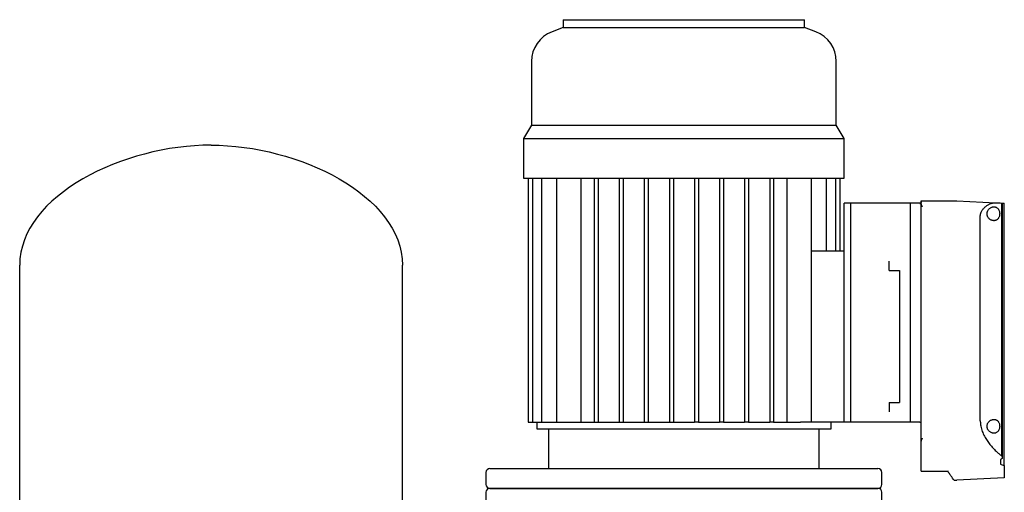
# Model space of a CAD drawing. Header units: millimetres. Extents: x 15 to 1828, y 14 to 965.
# Tile 2 of 7: x 15 to 761, y 607 to 965. Entities that reach past the tile are written whole.
import ezdxf

# ---------------------------------------------------------------- set-up
doc = ezdxf.new("R2010")
doc.units = ezdxf.units.MM

msp = doc.modelspace()

# ---------------------------------------------------------------- linework, layer by layer
at = {"color": 7, "linetype": 'Continuous', "lineweight": 25}
for p, q in [((426.76, 965.08), (426.76, 959.08)), ((426.76, 965.08), (518.26, 965.08)), ((518.26, 965.08), (609.76, 965.08)), ((609.76, 959.08), (609.76, 965.08)), ((426.76, 959.08), (418.34, 955.92)), ((426.76, 959.08), (518.26, 959.08)), ((518.26, 959.08), (609.76, 959.08)), ((618.19, 955.92), (609.76, 959.08)), ((402.76, 933.45), (402.76, 885.08)), ((633.76, 885.08), (633.76, 933.45)), ((402.76, 885.08), (396.76, 875.08)), ((402.76, 885.08), (518.26, 885.08)), ((518.26, 885.08), (633.76, 885.08)), ((639.76, 875.08), (633.76, 885.08)), ((396.76, 875.08), (396.76, 845.08)), ((396.76, 875.08), (518.26, 875.08)), ((518.26, 875.08), (639.76, 875.08)), ((639.76, 845.08), (639.76, 875.08)), ((396.76, 845.08), (518.26, 845.08)), ((400.17, 845.08), (400.17, 660.08)), ((403.47, 845.08), (403.47, 660.08)), ((410.39, 845.08), (410.39, 660.08)), ((421.76, 845.08), (421.76, 660.08)), ((440.24, 845.08), (440.24, 660.08)), ((450.26, 845.08), (450.26, 660.08)), ((453.26, 845.08), (453.26, 660.08)), ((469.26, 845.08), (469.26, 660.08)), ((472.26, 845.08), (472.26, 660.08)), ((488.26, 845.08), (488.26, 660.08)), ((491.26, 845.08), (491.26, 660.08)), ((507.26, 845.08), (507.26, 660.08)), ((510.26, 845.08), (510.26, 660.08)), ((518.26, 845.08), (639.76, 845.08)), ((526.26, 845.08), (526.26, 660.08)), ((529.26, 845.08), (529.26, 660.08)), ((545.26, 845.08), (545.26, 660.08)), ((548.26, 845.08), (548.26, 660.08)), ((564.26, 845.08), (564.26, 660.08)), ((567.26, 845.08), (567.26, 660.08)), ((583.26, 845.08), (583.26, 660.08)), ((586.26, 845.08), (586.26, 660.08)), ((596.29, 845.08), (596.29, 660.08)), ((614.76, 845.08), (614.76, 660.08)), ((626.14, 845.08), (626.14, 790.08)), ((633.06, 845.08), (633.06, 790.08)), ((636.36, 845.08), (636.36, 790.08)), ((639.76, 660.08), (639.76, 826.08)), ((644.76, 826.08), (639.76, 826.08)), ((644.76, 660.08), (644.76, 826.08)), ((690.06, 826.08), (644.76, 826.08)), ((690.06, 660.08), (690.06, 826.08)), ((698.06, 826.08), (690.06, 826.08)), ((698.06, 827.91), (725.13, 827.96)), ((698.06, 827.08), (698.06, 827.91)), ((698.06, 825.97), (698.06, 826.08)), ((698.06, 824.97), (698.06, 825.23)), ((698.06, 645.84), (698.06, 824.97)), ((725.19, 827.96), (754.54, 826.42)), ((758.83, 826.2), (758.83, 634.82)), ((758.83, 826.2), (759.52, 826.16)), ((759.52, 826.16), (759.52, 634.08)), ((759.52, 826.16), (761.06, 826.08)), ((761.06, 627.3), (761.06, 826.08)), ((742.87, 661.34), (742.87, 816.08)), ((614.76, 790.08), (639.76, 790.08)), ((14.91, 544.08), (14.91, 779.08)), ((304.91, 544.08), (304.91, 779.08)), ((673.76, 775.08), (673.76, 782.08)), ((673.76, 775.08), (681.76, 775.08)), ((681.76, 775.08), (681.76, 675.08)), ((673.76, 675.08), (681.76, 675.08)), ((673.76, 675.08), (673.76, 668.08)), ((400.17, 660.08), (403.47, 660.08)), ((403.47, 660.08), (410.39, 660.08)), ((406.76, 660.08), (406.76, 655.08)), ((410.39, 660.08), (418.11, 660.08)), ((418.11, 660.08), (421.76, 660.08)), ((421.76, 660.08), (429.9, 660.08)), ((429.9, 660.08), (450.26, 660.08)), ((450.26, 660.08), (453.26, 660.08)), ((453.26, 660.08), (469.26, 660.08)), ((469.26, 660.08), (472.26, 660.08)), ((472.26, 660.08), (488.26, 660.08)), ((488.26, 660.08), (491.26, 660.08)), ((491.26, 660.08), (507.26, 660.08)), ((507.26, 660.08), (510.26, 660.08)), ((510.26, 660.08), (518.26, 660.08)), ((518.26, 660.08), (526.26, 660.08)), ((529.26, 660.08), (526.26, 660.08)), ((529.26, 660.08), (545.26, 660.08)), ((548.26, 660.08), (545.26, 660.08)), ((548.26, 660.08), (564.26, 660.08)), ((567.26, 660.08), (564.26, 660.08)), ((567.26, 660.08), (583.26, 660.08)), ((586.26, 660.08), (583.26, 660.08)), ((586.26, 660.08), (606.63, 660.08)), ((614.76, 660.08), (606.63, 660.08)), ((639.76, 660.08), (614.76, 660.08)), ((629.76, 655.08), (629.76, 660.08)), ((644.76, 660.08), (639.76, 660.08)), ((690.06, 660.08), (644.76, 660.08)), ((697.06, 660.08), (690.06, 660.08)), ((406.76, 655.08), (518.26, 655.08)), ((415.76, 655.08), (415.76, 625.08)), ((518.26, 655.08), (629.76, 655.08)), ((620.76, 625.08), (620.76, 655.08)), ((698.06, 634.91), (698.06, 645.84)), ((698.06, 623.16), (698.06, 634.91)), ((758.06, 631.66), (758.06, 628.42)), ((759.52, 634.08), (759.52, 632.6)), ((761.06, 627.3), (761.06, 618.08)), ((368.26, 622.08), (368.26, 613.08)), ((371.26, 625.08), (518.26, 625.08)), ((518.26, 625.08), (665.26, 625.08)), ((668.26, 613.08), (668.26, 622.08)), ((697.94, 623.1), (718.39, 623.06)), ((718.39, 623.06), (718.69, 623.12)), ((723.58, 616.2), (725.13, 616.2)), ((761.06, 618.08), (725.19, 616.2)), ((368.26, 607.08), (368.26, 600.08)), ((518.26, 610.08), (371.26, 610.08)), ((371.26, 610.08), (665.26, 610.08)), ((665.26, 610.08), (518.26, 610.08)), ((668.26, 600.08), (668.26, 607.08))]:
    msp.add_line(p, q, dxfattribs=at)
at = {"color": 7, "linetype": 'Continuous', "lineweight": 25, "flags": 128}
msp.add_lwpolyline([(697.06, 825.97), (697.62, 825.97), (698.06, 825.97)], dxfattribs=at)
at = {"color": 7, "linetype": 'Continuous', "lineweight": 25}
for centre, radius, start, end in [((426.76, 933.45), 24, 110.55605, 180), ((609.76, 933.45), 24, 0, 69.44395), ((725.13, 826.96), 1, 87, 90.1), ((371.26, 622.08), 3, 90, 180), ((665.26, 622.08), 3, 360, 90), ((371.26, 613.08), 3, 180, 270), ((665.26, 613.08), 3, 270, 0), ((723.58, 617.2), 1, 215.50392, 269.9), ((725.13, 617.2), 1, 269.9, 273), ((371.26, 607.08), 3, 90, 180), ((665.26, 607.08), 3, 0, 90)]:
    msp.add_arc(centre, radius, start, end, dxfattribs=at)
for points in [[(159.91, 870.08), (94.4, 870.08), (14.91, 832.22), (14.91, 779.08)], [(159.91, 870.08), (225.42, 870.08), (304.91, 832.22), (304.91, 779.08)], [(754.54, 826.42), (756.06, 826.34), (757.49, 826.27), (758.83, 826.2)], [(757.1, 636.26), (757.69, 635.78), (758.27, 635.3), (758.83, 634.82)], [(758.83, 634.82), (759.06, 634.57), (759.29, 634.33), (759.52, 634.08)], [(759.52, 632.6), (759.03, 632.28), (758.55, 631.97), (758.06, 631.66)], [(758.06, 628.42), (759.05, 628.03), (760.05, 627.66), (761.06, 627.3)]]:
    msp.add_open_spline(points, degree=3, dxfattribs=at)
for points, knots in [([(698.06, 827.08), (698.06, 827.05), (698.06, 826.99), (698.05, 826.89), (698.02, 826.8), (697.99, 826.71), (697.95, 826.62), (697.89, 826.51), (697.79, 826.38), (697.65, 826.26), (697.51, 826.18), (697.39, 826.13), (697.28, 826.1), (697.17, 826.08), (697.1, 826.08), (697.06, 826.08)], [0, 0, 0, 0, 0.09473, 0.184561, 0.269643, 0.350152, 0.426298, 0.498326, 0.631992, 0.748617, 0.814174, 0.874219, 0.917797, 0.959226, 1, 1, 1, 1]), ([(697.06, 825.97), (697.09, 825.97), (697.15, 825.97), (697.24, 825.96), (697.32, 825.95), (697.41, 825.93), (697.52, 825.9), (697.67, 825.84), (697.82, 825.74), (697.93, 825.63), (698.01, 825.51), (698.05, 825.37), (698.06, 825.28), (698.06, 825.23)], [0, 0, 0, 0, 0.049939, 0.099382, 0.148872, 0.198948, 0.250132, 0.372681, 0.500013, 0.622659, 0.750115, 0.873467, 1, 1, 1, 1]), ([(698.06, 824.97), (698.06, 824.94), (698.07, 824.88), (698.08, 824.79), (698.11, 824.68), (698.16, 824.56), (698.22, 824.47), (698.25, 824.43)], [0, 0, 0, 0, 0.165958, 0.331959, 0.498952, 0.752233, 1, 1, 1, 1]), ([(698.25, 824.43), (698.26, 824.41), (698.29, 824.37), (698.35, 824.29), (698.41, 824.21), (698.48, 824.12), (698.55, 824.03), (698.63, 823.92), (698.73, 823.81), (698.82, 823.69), (698.88, 823.62), (698.91, 823.59)], [0, 0, 0, 0, 0.083697, 0.175739, 0.276081, 0.384605, 0.501121, 0.611645, 0.750604, 0.914626, 1, 1, 1, 1]), ([(742.87, 816.08), (742.87, 816.16), (742.87, 816.33), (742.88, 816.59), (742.9, 816.84), (742.93, 817.1), (742.97, 817.35), (743.02, 817.6), (743.07, 817.86), (743.14, 818.11), (743.21, 818.37), (743.39, 818.92), (743.75, 819.77), (744.35, 820.81), (745.06, 821.77), (745.81, 822.61), (746.64, 823.38), (747.77, 824.26), (748.96, 825), (750.14, 825.56), (751.06, 825.91), (751.96, 826.17), (752.7, 826.32), (753.27, 826.39), (753.72, 826.42), (754.14, 826.44), (754.41, 826.43), (754.54, 826.42)], [0, 0, 0, 0, 0.012117, 0.024284, 0.036513, 0.048818, 0.06121, 0.073701, 0.086304, 0.099031, 0.111892, 0.124898, 0.184763, 0.250107, 0.309389, 0.375028, 0.433855, 0.500081, 0.624465, 0.68709, 0.749847, 0.81764, 0.875036, 0.908188, 0.940062, 0.970664, 1, 1, 1, 1]), ([(753.22, 812.83), (753.15, 812.83), (753.01, 812.83), (752.8, 812.85), (752.59, 812.87), (752.38, 812.91), (752.17, 812.95), (751.96, 813.01), (751.75, 813.07), (751.33, 813.22), (750.7, 813.52), (749.9, 814.08), (749.16, 814.8), (748.64, 815.58), (748.31, 816.27), (748.12, 816.84), (748, 817.45), (747.96, 818.07), (748, 818.7), (748.12, 819.3), (748.31, 819.88), (748.63, 820.57), (749.16, 821.35), (749.89, 822.07), (750.7, 822.64), (751.39, 822.97), (751.96, 823.16), (752.38, 823.26), (752.8, 823.32), (753.08, 823.33), (753.22, 823.33)], [0, 0, 0, 0, 0.01566, 0.031275, 0.046861, 0.062436, 0.078014, 0.093612, 0.109246, 0.124933, 0.188102, 0.249091, 0.314044, 0.374185, 0.406197, 0.436946, 0.468546, 0.499591, 0.530715, 0.562422, 0.593186, 0.625225, 0.685338, 0.750281, 0.811567, 0.875072, 0.90639, 0.937564, 0.968724, 1, 1, 1, 1]), ([(753.22, 823.33), (753.29, 823.33), (753.43, 823.33), (753.63, 823.31), (753.83, 823.29), (754.02, 823.25), (754.21, 823.21), (754.4, 823.16), (754.59, 823.1), (754.97, 822.95), (755.51, 822.65), (756.06, 822.17), (756.45, 821.7), (756.81, 821.16), (757.18, 820.38), (757.48, 819.28), (757.58, 818.08), (757.48, 816.89), (757.18, 815.79), (756.81, 815), (756.45, 814.46), (756.05, 813.99), (755.5, 813.5), (754.9, 813.18), (754.4, 812.99), (754.02, 812.9), (753.63, 812.84), (753.36, 812.83), (753.22, 812.83)], [0, 0, 0, 0, 0.016024, 0.031896, 0.047633, 0.063252, 0.078771, 0.094205, 0.109575, 0.124897, 0.18867, 0.249769, 0.281384, 0.312251, 0.37479, 0.437377, 0.499809, 0.562264, 0.624905, 0.687643, 0.718675, 0.750472, 0.811615, 0.875443, 0.906051, 0.93692, 0.968191, 1, 1, 1, 1]), ([(698.06, 659.08), (698.06, 659.2), (698.04, 659.32), (697.94, 659.57), (697.87, 659.69), (697.67, 659.88), (697.55, 659.96), (697.31, 660.06), (697.18, 660.08), (697.06, 660.08)], [0, 0, 0, 0, 0.25, 0.25, 0.5, 0.5, 0.75, 0.75, 1, 1, 1, 1]), ([(742.87, 661.34), (742.87, 661.2), (742.87, 660.92), (742.88, 660.5), (742.9, 660.08), (742.93, 659.66), (742.97, 659.25), (743.01, 658.83), (743.06, 658.41), (743.12, 657.99), (743.19, 657.57), (743.37, 656.62), (743.72, 655.13), (744.36, 653.19), (745.14, 651.32), (746, 649.55), (746.97, 647.85), (748.33, 645.71), (749.79, 643.74), (751.29, 641.92), (752.44, 640.64), (753.61, 639.42), (754.58, 638.48), (755.36, 637.76), (755.94, 637.24), (756.52, 636.74), (756.9, 636.42), (757.1, 636.26)], [0, 0, 0, 0, 0.0124, 0.024807, 0.037228, 0.04967, 0.062141, 0.074647, 0.087196, 0.099794, 0.112449, 0.125167, 0.186834, 0.250667, 0.311763, 0.375337, 0.436902, 0.500684, 0.624947, 0.68665, 0.749369, 0.811801, 0.874688, 0.906033, 0.937357, 0.968674, 1, 1, 1, 1]), ([(753.22, 651.83), (753.15, 651.83), (753.01, 651.83), (752.8, 651.85), (752.59, 651.87), (752.38, 651.91), (752.17, 651.95), (751.96, 652.01), (751.75, 652.07), (751.33, 652.22), (750.7, 652.52), (749.9, 653.08), (749.16, 653.8), (748.64, 654.58), (748.31, 655.27), (748.12, 655.84), (748, 656.45), (747.96, 657.07), (748, 657.7), (748.12, 658.3), (748.31, 658.88), (748.63, 659.57), (749.16, 660.35), (749.89, 661.07), (750.7, 661.64), (751.39, 661.97), (751.96, 662.16), (752.38, 662.26), (752.8, 662.32), (753.08, 662.33), (753.22, 662.33)], [0, 0, 0, 0, 0.01566, 0.031275, 0.046861, 0.062436, 0.078014, 0.093612, 0.109246, 0.124933, 0.188102, 0.249091, 0.314044, 0.374185, 0.406197, 0.436946, 0.468546, 0.499591, 0.530715, 0.562422, 0.593186, 0.625225, 0.685338, 0.750281, 0.811567, 0.875072, 0.90639, 0.937564, 0.968724, 1, 1, 1, 1]), ([(753.22, 662.33), (753.29, 662.33), (753.43, 662.33), (753.63, 662.31), (753.83, 662.29), (754.02, 662.25), (754.21, 662.21), (754.4, 662.16), (754.59, 662.1), (754.97, 661.95), (755.51, 661.65), (756.06, 661.17), (756.45, 660.7), (756.81, 660.16), (757.18, 659.38), (757.48, 658.28), (757.58, 657.08), (757.48, 655.89), (757.18, 654.79), (756.81, 654), (756.45, 653.46), (756.05, 652.99), (755.5, 652.5), (754.9, 652.18), (754.4, 651.99), (754.02, 651.9), (753.63, 651.84), (753.36, 651.83), (753.22, 651.83)], [0, 0, 0, 0, 0.016024, 0.031896, 0.047633, 0.063252, 0.078771, 0.094205, 0.109575, 0.124897, 0.18867, 0.249769, 0.281384, 0.312251, 0.37479, 0.437377, 0.499809, 0.562264, 0.624905, 0.687643, 0.718675, 0.750472, 0.811615, 0.875443, 0.906051, 0.93692, 0.968191, 1, 1, 1, 1]), ([(698.47, 647.38), (698.45, 647.34), (698.4, 647.27), (698.34, 647.16), (698.29, 647.03), (698.24, 646.91), (698.19, 646.77), (698.15, 646.59), (698.1, 646.37), (698.07, 646.1), (698.06, 645.93), (698.06, 645.84)], [0, 0, 0, 0, 0.0746463, 0.1524352, 0.2336546, 0.3185577, 0.4073662, 0.5002736, 0.6655259, 0.8318188, 1, 1, 1, 1]), ([(698.91, 648.01), (698.88, 647.97), (698.83, 647.9), (698.75, 647.8), (698.67, 647.67), (698.57, 647.53), (698.5, 647.43), (698.47, 647.38)], [0, 0, 0, 0, 0.165675, 0.332392, 0.499984, 0.754209, 1, 1, 1, 1]), ([(722.76, 616.62), (722.69, 616.72), (722.55, 616.92), (721.45, 618.46), (720, 620.5), (718.76, 622.23), (718.17, 623.06)], [0, 0, 0, 0, 0.281736, 0.56592, 0.790939, 1, 1, 1, 1])]:
    msp.add_open_spline(points, degree=3, knots=knots, dxfattribs=at)

doc.saveas('drawing.dxf')
